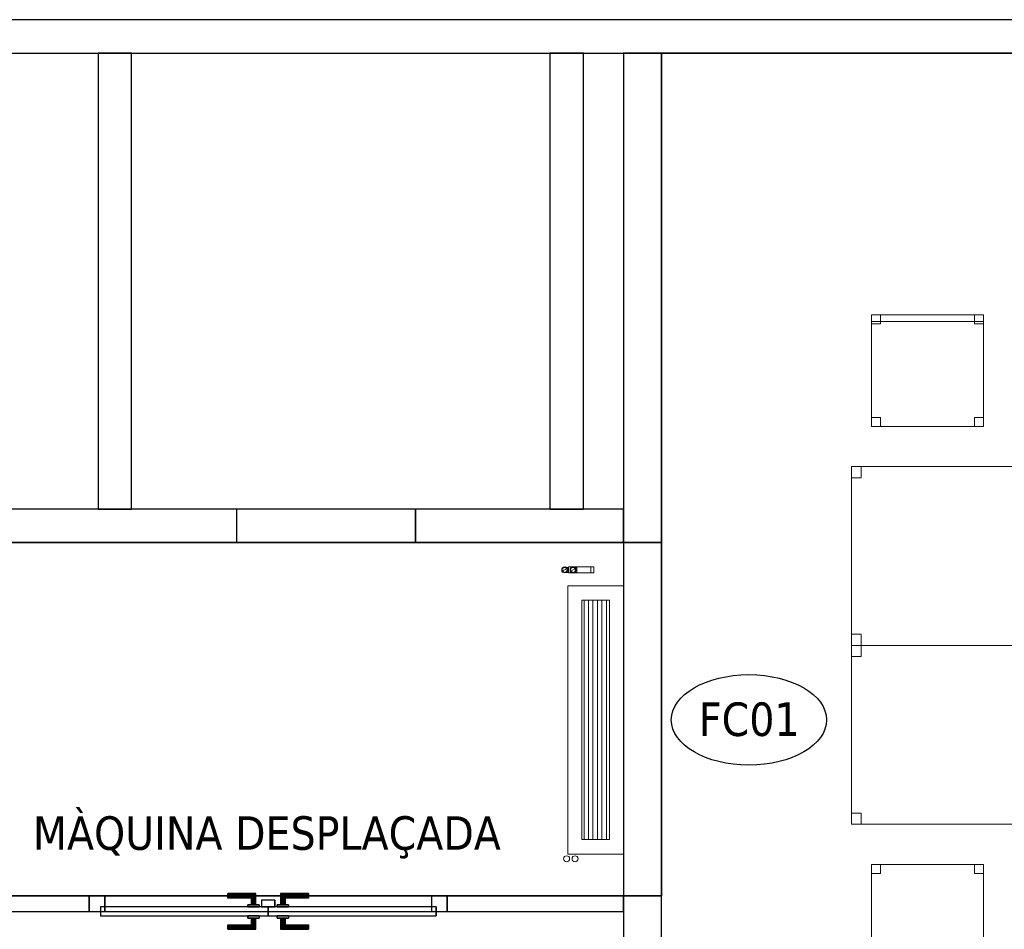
# Model space of a CAD drawing. Header units: metres. Extents: x 391.1 to 427.5, y 12.7 to 28.4.
# Tile 137 of 140: x 418.6 to 423, y 24.2 to 28.2. Entities that reach past the tile are written whole.
import ezdxf

# ---------------------------------------------------------------- set-up
doc = ezdxf.new("R2010")
doc.units = ezdxf.units.M
doc.layers.add('01_CARPINTERIA', color=5, linetype='Continuous', lineweight=25, true_color=0x0000ff)
doc.layers.add('01_SUELOS', color=7, linetype='Continuous', lineweight=25, true_color=0x007f00)
for name, color, linetype, lineweight in [('02_MOBILIARIO', 7, 'Continuous', 18), ('A-DETL-____-MBND', 7, 'Continuous', 18), ('A-GENM-____-OTLN', 7, 'Continuous', 18), ('A-WALL-____-MCUT', 7, 'Continuous', 25), ('A-WALL-____-OTLN', 7, 'Continuous', 25), ('G-____-____-TEXT', 7, 'Continuous', 30), ('M-EQPM-___-IDEN', 7, 'Continuous', 30)]:
    doc.layers.add(name, color=color, linetype=linetype, lineweight=lineweight)
doc.styles.add('Tahoma_4', font='tahoma.ttf', dxfattribs={"height": 0.15})

# ---------------------------------------------------------------- blocks, each defined once
blk = doc.blocks.new('Family - Envans P1-154604-04_CLI_AIGUA_P1')
at = {"layer": 'A-WALL-____-MCUT', "color": 253, "true_color": 0xaaaaaa}
for p, q in [((4.3375, 0.17), (0, 0.17)), ((4.3375, 0), (4.3375, 0.17)), ((0, 0), (4.3375, 0))]:
    blk.add_line(p, q, dxfattribs=at)
at = {"layer": 'A-WALL-____-OTLN', "color": 253, "true_color": 0xaaaaaa}
for p, q in [((4.3375, 0.17), (0, 0.17)), ((4.3375, 0), (4.3375, 0.17)), ((0, 0), (4.3375, 0))]:
    blk.add_line(p, q, dxfattribs=at)
at = {"layer": 'A-WALL-____-OTLN', "color": 253, "lineweight": 18, "true_color": 0xaaaaaa}
blk.add_line((0, 0), (4.3375, 0), dxfattribs=at)
blk = doc.blocks.new('Family - Envans P1-154657-04_CLI_AIGUA_P1')
at = {"layer": 'A-WALL-____-MCUT', "color": 253, "true_color": 0xaaaaaa}
for p, q in [((0.13, 0.15), (0, 0.15)), ((0, 0.15), (0, 0)), ((0.13, 0), (0.13, 0.15)), ((1.76, 0.15), (0.98, 0.15)), ((0.98, 0.15), (0.98, 0)), ((1.76, 0), (1.76, 0.15)), ((2.56, 0.15), (2.56, 0)), ((3.66, 0.15), (2.56, 0.15)), ((3.66, 0), (3.66, 0.15)), ((4.46, 0.15), (4.46, 0)), ((5.39, 0.15), (4.46, 0.15)), ((5.39, 0), (5.39, 0.15)), ((0, 0), (0.13, 0)), ((0.98, 0), (1.76, 0)), ((2.56, 0), (3.66, 0)), ((4.46, 0), (5.39, 0))]:
    blk.add_line(p, q, dxfattribs=at)
at = {"layer": 'A-WALL-____-OTLN', "color": 253, "true_color": 0xaaaaaa}
for p, q in [((5.39, 0.15), (0, 0.15)), ((0, 0.15), (0, 0)), ((0.13, 0), (0.13, 0.15)), ((0.98, 0.15), (0.13, 0.15)), ((0.98, 0), (0.98, 0.15)), ((1.76, 0), (1.76, 0.15)), ((2.56, 0.15), (1.76, 0.15)), ((2.56, 0), (2.56, 0.15)), ((3.66, 0), (3.66, 0.15)), ((4.46, 0.15), (3.66, 0.15)), ((4.46, 0), (4.46, 0.15)), ((5.39, 0), (5.39, 0.15)), ((0, 0), (5.39, 0)), ((0.13, 0), (0.98, 0)), ((1.76, 0), (2.56, 0)), ((3.66, 0), (4.46, 0))]:
    blk.add_line(p, q, dxfattribs=at)
at = {"layer": 'A-WALL-____-OTLN', "color": 253, "lineweight": 18, "true_color": 0xaaaaaa}
blk.add_line((0, 0), (5.39, 0), dxfattribs=at)
blk = doc.blocks.new('Family - Vano de puerta P1-154663-04_CLI_AIGUA_P1')
at = {"layer": 'A-GENM-____-OTLN', "color": 253, "true_color": 0xaaaaaa}
for p, q in [((419.607, 26.0395), (419.607, 25.8895)), ((420.407, 26.0395), (419.607, 26.0395)), ((419.607, 26.0395), (419.607, 25.8895)), ((419.607, 26.0395), (420.407, 26.0395)), ((420.407, 25.8895), (420.407, 26.0395)), ((420.407, 26.0395), (420.407, 25.8895)), ((419.607, 25.8895), (420.407, 25.8895)), ((420.407, 25.8895), (419.607, 25.8895))]:
    blk.add_line(p, q, dxfattribs=at)
blk = doc.blocks.new('Family - Mampara P1-154701-04_CLI_AIGUA_P1')
at = {"layer": 'A-WALL-____-MCUT', "color": 253, "true_color": 0xaaaaaa}
for p, q in [((0.7887, 0.07), (0, 0.07)), ((0, 0.07), (0, 0)), ((0.7887, 0), (0.7887, 0.07)), ((2.39, 0.07), (2.39, 0)), ((3.89, 0.07), (2.39, 0.07)), ((3.89, 0), (3.89, 0.07)), ((0, 0), (0.7887, 0)), ((2.39, 0), (3.89, 0))]:
    blk.add_line(p, q, dxfattribs=at)
at = {"layer": 'A-WALL-____-OTLN', "color": 253, "true_color": 0xaaaaaa}
for p, q in [((3.89, 0.07), (0, 0.07)), ((0, 0.07), (0, 0)), ((2.39, 0.07), (0.7887, 0.07)), ((0.7887, 0.07), (0.7887, 0)), ((2.39, 0.07), (2.39, 0)), ((3.89, 0), (3.89, 0.07)), ((0, 0), (3.89, 0)), ((0.7887, 0), (2.39, 0))]:
    blk.add_line(p, q, dxfattribs=at)
at = {"layer": 'A-WALL-____-OTLN', "color": 253, "lineweight": 18, "true_color": 0xaaaaaa}
blk.add_line((0, 0), (3.89, 0), dxfattribs=at)
blk = doc.blocks.new('Family - Vano de puerta P1-154703-04_CLI_AIGUA_P1')
at = {"layer": 'A-GENM-____-OTLN', "color": 253, "true_color": 0xaaaaaa}
for p, q in [((418.947, 24.3095), (418.947, 24.2395)), ((420.5483, 24.3095), (418.947, 24.3095)), ((418.947, 24.3095), (418.947, 24.2395)), ((418.947, 24.3095), (420.5483, 24.3095)), ((420.5483, 24.2395), (420.5483, 24.3095)), ((420.5483, 24.3095), (420.5483, 24.2395)), ((418.947, 24.2395), (420.5483, 24.2395)), ((420.5483, 24.2395), (418.947, 24.2395))]:
    blk.add_line(p, q, dxfattribs=at)
blk = doc.blocks.new('Family - Cadira d_Oficina_P1-154772-04_CLI_AIGUA_P1')
at = {"layer": 'A-DETL-____-MBND', "color": 253, "true_color": 0xaaaaaa}
for p, q in [((0, 0.5), (0.5, 0.5)), ((0, 0), (0, 0.5)), ((0.5, 0.5), (0, 0.5)), ((0, 0.5), (0, 0)), ((0, 0.46), (0, 0.5)), ((0, 0.5), (0.04, 0.5)), ((0.04, 0.5), (0, 0.5)), ((0, 0.5), (0, 0.46)), ((0.04, 0.5), (0.04, 0.46)), ((0.04, 0.46), (0.04, 0.5)), ((0.46, 0.46), (0.46, 0.5)), ((0.46, 0.5), (0.5, 0.5)), ((0.5, 0.5), (0.46, 0.5)), ((0.46, 0.5), (0.46, 0.46)), ((0.5, 0.5), (0.5, 0.46)), ((0.5, 0.46), (0.5, 0.5)), ((0.5, 0.5), (0.5, 0)), ((0.5, 0), (0.5, 0.5)), ((0.04, 0.46), (0, 0.46)), ((0, 0.46), (0.04, 0.46)), ((0.5, 0.46), (0.46, 0.46)), ((0.46, 0.46), (0.5, 0.46)), ((0, 0), (0, 0.04)), ((0, 0.04), (0.04, 0.04)), ((0.04, 0.04), (0, 0.04)), ((0, 0.04), (0, 0)), ((0, 0), (0, 0.03)), ((0, 0.03), (0.5, 0.03)), ((0.5, 0.03), (0, 0.03)), ((0, 0.03), (0, 0)), ((0.5, 0), (0, 0)), ((0, 0), (0.5, 0)), ((0.5, 0), (0, 0)), ((0, 0), (0.5, 0)), ((0.04, 0), (0, 0)), ((0, 0), (0.04, 0)), ((0.04, 0.04), (0.04, 0)), ((0.04, 0), (0.04, 0.04)), ((0.46, 0), (0.46, 0.04)), ((0.46, 0.04), (0.5, 0.04)), ((0.5, 0.04), (0.46, 0.04)), ((0.46, 0.04), (0.46, 0)), ((0.5, 0), (0.46, 0)), ((0.5, 0.04), (0.5, 0)), ((0.5, 0), (0.5, 0.04)), ((0.5, 0.03), (0.5, 0)), ((0.5, 0), (0.5, 0.03)), ((0.46, 0), (0.5, 0))]:
    blk.add_line(p, q, dxfattribs=at)
blk = doc.blocks.new('Family - LONDR55-XX_ZZ-ARQ-CAA-M3D-Londres55-154825-04_CLI_AIGUA_P1')
at = {"layer": '01_CARPINTERIA', "color": 161, "true_color": 0xaaaaff}
for p, q in [((0.6201, 0.1487), (0.6201, 0.15)), ((0.6201, 0.15), (0.6201, 0.1487)), ((0.7451, 0.15), (0.6201, 0.15)), ((0.6201, 0.145), (0.6201, 0.1487)), ((0.6201, 0.1487), (0.6201, 0.145)), ((0.7438, 0.1487), (0.6201, 0.1487)), ((0.7438, 0.1487), (0.6201, 0.1487)), ((0.6201, 0.14), (0.6201, 0.145)), ((0.6201, 0.145), (0.6201, 0.14)), ((0.7401, 0.145), (0.6201, 0.145)), ((0.7401, 0.145), (0.6201, 0.145)), ((0.6201, 0.135), (0.6201, 0.14)), ((0.6201, 0.14), (0.6201, 0.135)), ((0.6201, 0.14), (0.7351, 0.14)), ((0.7351, 0.14), (0.6201, 0.14)), ((0.6201, 0.135), (0.6201, 0.1313)), ((0.6201, 0.1313), (0.6201, 0.135)), ((0.7301, 0.135), (0.6201, 0.135)), ((0.7301, 0.135), (0.6201, 0.135)), ((0.7265, 0.1313), (0.7301, 0.135)), ((0.7301, 0.135), (0.7265, 0.1313)), ((0.7301, 0.135), (0.7351, 0.14)), ((0.7351, 0.14), (0.7301, 0.135)), ((0.7301, 0.1), (0.7301, 0.135)), ((0.7301, 0.1), (0.7301, 0.135)), ((0.7401, 0.145), (0.7351, 0.14)), ((0.7351, 0.14), (0.7401, 0.145)), ((0.7351, 0.14), (0.7351, 0.1)), ((0.7351, 0.1), (0.7351, 0.14)), ((0.7438, 0.1487), (0.7401, 0.145)), ((0.7401, 0.145), (0.7438, 0.1487)), ((0.7401, 0.1), (0.7401, 0.145)), ((0.7401, 0.1), (0.7401, 0.145)), ((0.7451, 0.15), (0.7438, 0.1487)), ((0.7438, 0.1487), (0.7451, 0.15)), ((0.7438, 0.1), (0.7438, 0.1487)), ((0.7438, 0.1), (0.7438, 0.1487)), ((0.7451, 0.1), (0.7451, 0.15)), ((0.8575, 0.1487), (0.8561, 0.15)), ((0.8561, 0.15), (0.8561, 0.1)), ((0.8561, 0.15), (0.8575, 0.1487)), ((0.9811, 0.15), (0.8561, 0.15)), ((0.8611, 0.145), (0.8575, 0.1487)), ((0.8575, 0.1487), (0.8575, 0.1)), ((0.8575, 0.1487), (0.8575, 0.1)), ((0.8575, 0.1487), (0.8611, 0.145)), ((0.9811, 0.1487), (0.8575, 0.1487)), ((0.9811, 0.1487), (0.8575, 0.1487)), ((0.8661, 0.14), (0.8611, 0.145)), ((0.8611, 0.145), (0.8611, 0.1)), ((0.8611, 0.145), (0.8611, 0.1)), ((0.8611, 0.145), (0.8661, 0.14)), ((0.9811, 0.145), (0.8611, 0.145)), ((0.9811, 0.145), (0.8611, 0.145)), ((0.8661, 0.1), (0.8661, 0.14)), ((0.8661, 0.14), (0.8661, 0.1)), ((0.8661, 0.14), (0.8711, 0.135)), ((0.8711, 0.135), (0.8661, 0.14)), ((0.8661, 0.14), (0.9811, 0.14)), ((0.9811, 0.14), (0.8661, 0.14)), ((0.8711, 0.135), (0.8711, 0.1)), ((0.8711, 0.135), (0.8748, 0.1313)), ((0.8748, 0.1313), (0.8711, 0.135)), ((0.8711, 0.135), (0.8711, 0.1)), ((0.9811, 0.135), (0.8711, 0.135)), ((0.9811, 0.135), (0.8711, 0.135)), ((0.9811, 0.1487), (0.9811, 0.15)), ((0.9811, 0.15), (0.9811, 0.1487)), ((0.9811, 0.145), (0.9811, 0.1487)), ((0.9811, 0.1487), (0.9811, 0.145)), ((0.9811, 0.145), (0.9811, 0.14)), ((0.9811, 0.14), (0.9811, 0.145)), ((0.9811, 0.14), (0.9811, 0.135)), ((0.9811, 0.135), (0.9811, 0.14)), ((0.9811, 0.135), (0.9811, 0.1313)), ((0.9811, 0.1313), (0.9811, 0.135)), ((0.8001, 0.09), (0.05, 0.09)), ((0.05, 0.09), (0.05, 0.05)), ((0.8001, 0.09), (0.05, 0.09)), ((0.05, 0.05), (0.05, 0.09)), ((0.6201, 0.1313), (0.6201, 0.13)), ((0.6201, 0.13), (0.6201, 0.1313)), ((0.7265, 0.1313), (0.6201, 0.1313)), ((0.7265, 0.1313), (0.6201, 0.1313)), ((0.7251, 0.13), (0.6201, 0.13)), ((0.7601, 0.1), (0.7101, 0.1)), ((0.7101, 0.1), (0.7601, 0.1)), ((0.7101, 0.09), (0.7101, 0.1)), ((0.7101, 0.09), (0.7101, 0.1)), ((0.7601, 0.09), (0.7101, 0.09)), ((0.7101, 0.09), (0.7601, 0.09)), ((0.7251, 0.13), (0.7265, 0.1313)), ((0.7265, 0.1313), (0.7251, 0.13)), ((0.7251, 0.1), (0.7251, 0.13)), ((0.7265, 0.1), (0.7251, 0.1)), ((0.7251, 0.1), (0.7265, 0.1)), ((0.7265, 0.1), (0.7265, 0.1313)), ((0.7265, 0.1), (0.7265, 0.1313)), ((0.7301, 0.1), (0.7265, 0.1)), ((0.7265, 0.1), (0.7301, 0.1)), ((0.7351, 0.1), (0.7301, 0.1)), ((0.7301, 0.1), (0.7351, 0.1)), ((0.7401, 0.1), (0.7351, 0.1)), ((0.7351, 0.1), (0.7401, 0.1)), ((0.7401, 0.1), (0.7438, 0.1)), ((0.7438, 0.1), (0.7401, 0.1)), ((0.7438, 0.1), (0.7451, 0.1)), ((0.7451, 0.1), (0.7438, 0.1)), ((0.7601, 0.09), (0.7601, 0.1)), ((0.7601, 0.1), (0.7601, 0.09)), ((0.8001, 0.05), (0.8001, 0.09)), ((0.8001, 0.05), (0.8001, 0.09)), ((1.5513, 0.09), (0.8011, 0.09)), ((0.8011, 0.09), (0.8011, 0.05)), ((1.5513, 0.09), (0.8011, 0.09)), ((0.8011, 0.05), (0.8011, 0.09)), ((0.8911, 0.1), (0.8411, 0.1)), ((0.8411, 0.1), (0.8911, 0.1)), ((0.8411, 0.09), (0.8411, 0.1)), ((0.8411, 0.09), (0.8411, 0.1)), ((0.8911, 0.09), (0.8411, 0.09)), ((0.8411, 0.09), (0.8911, 0.09)), ((0.8575, 0.1), (0.8561, 0.1)), ((0.8561, 0.1), (0.8575, 0.1)), ((0.8611, 0.1), (0.8575, 0.1)), ((0.8575, 0.1), (0.8611, 0.1)), ((0.8661, 0.1), (0.8611, 0.1)), ((0.8611, 0.1), (0.8661, 0.1)), ((0.8711, 0.1), (0.8661, 0.1)), ((0.8661, 0.1), (0.8711, 0.1)), ((0.8711, 0.1), (0.8748, 0.1)), ((0.8748, 0.1), (0.8711, 0.1)), ((0.8748, 0.1313), (0.8748, 0.1)), ((0.8748, 0.1313), (0.8761, 0.13)), ((0.8761, 0.13), (0.8748, 0.1313)), ((0.8748, 0.1313), (0.8748, 0.1)), ((0.9811, 0.1313), (0.8748, 0.1313)), ((0.9811, 0.1313), (0.8748, 0.1313)), ((0.8748, 0.1), (0.8761, 0.1)), ((0.8761, 0.1), (0.8748, 0.1)), ((0.8761, 0.13), (0.8761, 0.1)), ((0.9811, 0.13), (0.8761, 0.13)), ((0.8911, 0.09), (0.8911, 0.1)), ((0.8911, 0.1), (0.8911, 0.09)), ((0.9811, 0.1313), (0.9811, 0.13)), ((0.9811, 0.13), (0.9811, 0.1313)), ((1.5513, 0.05), (1.5513, 0.09)), ((1.5513, 0.05), (1.5513, 0.09)), ((0.07, 0.07), (0, 0.07)), ((0, 0.07), (0, 0)), ((0.07, 0.07), (0, 0.07)), ((0, 0), (0, 0.07)), ((0.05, 0.05), (0.8001, 0.05)), ((0.05, 0.05), (0.8001, 0.05)), ((0.07, 0), (0.07, 0.07)), ((0.07, 0), (0.07, 0.07)), ((0.7101, 0.05), (0.7601, 0.05)), ((0.7601, 0.05), (0.7101, 0.05)), ((0.7101, 0.04), (0.7101, 0.05)), ((0.7101, 0.04), (0.7101, 0.05)), ((0.7601, 0.04), (0.7601, 0.05)), ((0.7601, 0.05), (0.7601, 0.04)), ((0.8311, 0.05), (0.7711, 0.05)), ((0.7711, 0.05), (0.7711, 0.02)), ((0.8311, 0.05), (0.7711, 0.05)), ((0.7711, 0.02), (0.7711, 0.05)), ((0.8011, 0.05), (1.5513, 0.05)), ((0.8011, 0.05), (1.5513, 0.05)), ((0.8311, 0.02), (0.8311, 0.05)), ((0.8311, 0.02), (0.8311, 0.05)), ((0.8411, 0.05), (0.8911, 0.05)), ((0.8911, 0.05), (0.8411, 0.05)), ((0.8411, 0.04), (0.8411, 0.05)), ((0.8411, 0.04), (0.8411, 0.05)), ((0.8911, 0.04), (0.8911, 0.05)), ((0.8911, 0.05), (0.8911, 0.04)), ((1.6013, 0.07), (1.5313, 0.07)), ((1.5313, 0.07), (1.5313, 0)), ((1.6013, 0.07), (1.5313, 0.07)), ((1.5313, 0), (1.5313, 0.07)), ((1.6013, 0), (1.6013, 0.07)), ((1.6013, 0), (1.6013, 0.07)), ((0, 0), (0.07, 0)), ((0, 0), (0.07, 0)), ((0.6201, 0.0087), (0.6201, 0.01)), ((0.6201, 0.01), (0.6201, 0.0087)), ((0.6201, 0.01), (0.7251, 0.01)), ((0.6201, 0.005), (0.6201, 0.0087)), ((0.6201, 0.0087), (0.6201, 0.005)), ((0.6201, 0.0087), (0.7265, 0.0087)), ((0.6201, 0.0087), (0.7265, 0.0087)), ((0.6201, 0), (0.6201, 0.005)), ((0.6201, 0.005), (0.6201, 0)), ((0.6201, 0.005), (0.7301, 0.005)), ((0.6201, 0.005), (0.7301, 0.005)), ((0.6201, -0.005), (0.6201, 0)), ((0.7351, 0), (0.6201, 0)), ((0.6201, 0), (0.7351, 0)), ((0.7101, 0.04), (0.7601, 0.04)), ((0.7601, 0.04), (0.7101, 0.04)), ((0.7265, 0.04), (0.7251, 0.04)), ((0.7251, 0.04), (0.7265, 0.04)), ((0.7251, 0.01), (0.7251, 0.04)), ((0.7265, 0.0087), (0.7251, 0.01)), ((0.7251, 0.01), (0.7265, 0.0087)), ((0.7301, 0.04), (0.7265, 0.04)), ((0.7265, 0.04), (0.7301, 0.04)), ((0.7265, 0.0087), (0.7265, 0.04)), ((0.7265, 0.0087), (0.7265, 0.04)), ((0.7301, 0.005), (0.7265, 0.0087)), ((0.7265, 0.0087), (0.7301, 0.005)), ((0.7301, 0.04), (0.7351, 0.04)), ((0.7351, 0.04), (0.7301, 0.04)), ((0.7301, 0.005), (0.7301, 0.04)), ((0.7301, 0.005), (0.7301, 0.04)), ((0.7351, 0), (0.7301, 0.005)), ((0.7301, 0.005), (0.7351, 0)), ((0.7351, 0.04), (0.7401, 0.04)), ((0.7401, 0.04), (0.7351, 0.04)), ((0.7351, 0.04), (0.7351, 0)), ((0.7351, 0), (0.7351, 0.04)), ((0.7401, -0.005), (0.7351, 0)), ((0.7401, 0.04), (0.7438, 0.04)), ((0.7438, 0.04), (0.7401, 0.04)), ((0.7401, -0.005), (0.7401, 0.04)), ((0.7401, -0.005), (0.7401, 0.04)), ((0.7438, 0.04), (0.7451, 0.04)), ((0.7451, 0.04), (0.7438, 0.04)), ((0.7438, -0.0087), (0.7438, 0.04)), ((0.7438, -0.0087), (0.7438, 0.04)), ((0.7451, -0.01), (0.7451, 0.04)), ((0.7711, 0.02), (0.8311, 0.02)), ((0.7711, 0.02), (0.8311, 0.02)), ((0.8411, 0.04), (0.8911, 0.04)), ((0.8911, 0.04), (0.8411, 0.04)), ((0.8575, 0.04), (0.8561, 0.04)), ((0.8561, 0.04), (0.8575, 0.04)), ((0.8561, 0.04), (0.8561, -0.01)), ((0.8611, 0.04), (0.8575, 0.04)), ((0.8575, 0.04), (0.8611, 0.04)), ((0.8575, 0.04), (0.8575, -0.0087)), ((0.8575, 0.04), (0.8575, -0.0087)), ((0.8611, 0.04), (0.8661, 0.04)), ((0.8661, 0.04), (0.8611, 0.04)), ((0.8611, 0.04), (0.8611, -0.005)), ((0.8611, 0.04), (0.8611, -0.005)), ((0.8661, 0.04), (0.8711, 0.04)), ((0.8711, 0.04), (0.8661, 0.04)), ((0.8661, 0), (0.8661, 0.04)), ((0.8661, 0.04), (0.8661, 0)), ((0.8711, 0.005), (0.8661, 0)), ((0.8661, 0), (0.8711, 0.005)), ((0.9811, 0), (0.8661, 0)), ((0.8661, 0), (0.9811, 0)), ((0.8711, 0.04), (0.8748, 0.04)), ((0.8748, 0.04), (0.8711, 0.04)), ((0.8711, 0.04), (0.8711, 0.005)), ((0.8711, 0.04), (0.8711, 0.005)), ((0.8748, 0.0087), (0.8711, 0.005)), ((0.8711, 0.005), (0.8748, 0.0087)), ((0.8711, 0.005), (0.9811, 0.005)), ((0.8711, 0.005), (0.9811, 0.005)), ((0.8748, 0.04), (0.8761, 0.04)), ((0.8761, 0.04), (0.8748, 0.04)), ((0.8748, 0.04), (0.8748, 0.0087)), ((0.8748, 0.04), (0.8748, 0.0087)), ((0.8761, 0.01), (0.8748, 0.0087)), ((0.8748, 0.0087), (0.8761, 0.01)), ((0.8748, 0.0087), (0.9811, 0.0087)), ((0.8748, 0.0087), (0.9811, 0.0087)), ((0.8761, 0.04), (0.8761, 0.01)), ((0.8761, 0.01), (0.9811, 0.01)), ((0.9811, 0.0087), (0.9811, 0.01)), ((0.9811, 0.01), (0.9811, 0.0087)), ((0.9811, 0.005), (0.9811, 0.0087)), ((0.9811, 0.0087), (0.9811, 0.005)), ((0.9811, 0.005), (0.9811, 0)), ((0.9811, 0), (0.9811, 0.005)), ((0.9811, 0), (0.9811, -0.005)), ((0.9811, -0.005), (0.9811, 0)), ((1.5313, 0), (1.6013, 0)), ((1.5313, 0), (1.6013, 0)), ((0.6201, 0), (0.6201, -0.005)), ((0.6201, -0.005), (0.6201, -0.0087)), ((0.6201, -0.0087), (0.6201, -0.005)), ((0.6201, -0.005), (0.7401, -0.005)), ((0.6201, -0.005), (0.7401, -0.005)), ((0.6201, -0.0087), (0.6201, -0.01)), ((0.6201, -0.01), (0.6201, -0.0087)), ((0.6201, -0.0087), (0.7438, -0.0087)), ((0.6201, -0.0087), (0.7438, -0.0087)), ((0.6201, -0.01), (0.7451, -0.01)), ((0.7351, 0), (0.7401, -0.005)), ((0.7401, -0.005), (0.7438, -0.0087)), ((0.7438, -0.0087), (0.7401, -0.005)), ((0.7438, -0.0087), (0.7451, -0.01)), ((0.7451, -0.01), (0.7438, -0.0087)), ((0.8561, -0.01), (0.8575, -0.0087)), ((0.8575, -0.0087), (0.8561, -0.01)), ((0.8561, -0.01), (0.9811, -0.01)), ((0.8575, -0.0087), (0.8611, -0.005)), ((0.8611, -0.005), (0.8575, -0.0087)), ((0.8575, -0.0087), (0.9811, -0.0087)), ((0.8575, -0.0087), (0.9811, -0.0087)), ((0.8611, -0.005), (0.8661, 0)), ((0.8661, 0), (0.8611, -0.005)), ((0.8611, -0.005), (0.9811, -0.005)), ((0.8611, -0.005), (0.9811, -0.005)), ((0.9811, -0.005), (0.9811, -0.0087)), ((0.9811, -0.0087), (0.9811, -0.005)), ((0.9811, -0.0087), (0.9811, -0.01)), ((0.9811, -0.01), (0.9811, -0.0087))]:
    blk.add_line(p, q, dxfattribs=at)
blk = doc.blocks.new('Family - Porta P1-154826-04_CLI_AIGUA_P1')
blk.add_blockref('Family - LONDR55-XX_ZZ-ARQ-CAA-M3D-Londres55-154825-04_CLI_AIGUA_P1', (0, 0))
blk = doc.blocks.new('Family - LONDR55-XX_ZZ-ARQ-CAA-M3D-Londres55-154893-04_CLI_AIGUA_P1')
at = {"layer": '01_SUELOS', "color": 9, "true_color": 0xaad4aa}
for p, q in [((17.0704, 1.715), (11.5104, 1.715)), ((11.5104, 1.715), (17.0704, 1.715)), ((17.0704, 0.135), (17.0704, 1.715)), ((17.0704, 1.715), (17.0704, 0.135)), ((6.4039, 0.135), (17.0704, 0.135)), ((17.0704, 0.135), (6.4039, 0.135))]:
    blk.add_line(p, q, dxfattribs=at)
blk = doc.blocks.new('Family - Envans P1-154895-04_CLI_AIGUA_P1')
at = {"layer": 'A-WALL-____-MCUT', "color": 253, "true_color": 0xaaaaaa}
for p, q in [((25.5857, 0.15), (0.0311, 0.15)), ((0, 0), (25.556, 0))]:
    blk.add_line(p, q, dxfattribs=at)
at = {"layer": 'A-WALL-____-OTLN', "color": 253, "true_color": 0xaaaaaa}
for p, q in [((25.5857, 0.15), (0.0311, 0.15)), ((0, 0), (25.556, 0))]:
    blk.add_line(p, q, dxfattribs=at)
at = {"layer": 'A-WALL-____-OTLN', "color": 253, "lineweight": 18, "true_color": 0xaaaaaa}
blk.add_line((0, 0), (25.556, 0), dxfattribs=at)
blk = doc.blocks.new('Family - Envans P1-154948-04_CLI_AIGUA_P1')
at = {"layer": 'A-WALL-____-MCUT', "color": 253, "true_color": 0xaaaaaa}
for p, q in [((2.0388, 0.15), (0, 0.15)), ((0, 0.15), (0, 0)), ((2.0388, 0), (2.0388, 0.15)), ((0, 0), (2.0388, 0))]:
    blk.add_line(p, q, dxfattribs=at)
at = {"layer": 'A-WALL-____-OTLN', "color": 253, "true_color": 0xaaaaaa}
for p, q in [((2.0388, 0.15), (0, 0.15)), ((0, 0.15), (0, 0)), ((2.0388, 0), (2.0388, 0.15)), ((0, 0), (2.0388, 0))]:
    blk.add_line(p, q, dxfattribs=at)
at = {"layer": 'A-WALL-____-OTLN', "color": 253, "lineweight": 18, "true_color": 0xaaaaaa}
blk.add_line((0, 0), (2.0388, 0), dxfattribs=at)
blk = doc.blocks.new('Family - Cadira d_Oficina_P1-154966-04_CLI_AIGUA_P1')
at = {"layer": 'A-DETL-____-MBND', "color": 253, "true_color": 0xaaaaaa}
for p, q in [((0, 0.47), (0, 0.5)), ((0, 0.5), (0.5, 0.5)), ((0.5, 0.5), (0, 0.5)), ((0, 0.5), (0, 0.47)), ((0, 0.46), (0, 0.5)), ((0, 0.5), (0.04, 0.5)), ((0.04, 0.5), (0, 0.5)), ((0, 0.5), (0, 0.46)), ((0, 0), (0, 0.5)), ((0, 0.5), (0.5, 0.5)), ((0.5, 0.5), (0, 0.5)), ((0, 0.5), (0, 0)), ((0.04, 0.5), (0.04, 0.46)), ((0.04, 0.46), (0.04, 0.5)), ((0.46, 0.46), (0.46, 0.5)), ((0.46, 0.5), (0.5, 0.5)), ((0.5, 0.5), (0.46, 0.5)), ((0.46, 0.5), (0.46, 0.46)), ((0.5, 0.5), (0.5, 0.47)), ((0.5, 0.47), (0.5, 0.5)), ((0.5, 0.5), (0.5, 0.46)), ((0.5, 0.46), (0.5, 0.5)), ((0.5, 0.5), (0.5, 0)), ((0.5, 0), (0.5, 0.5)), ((0.5, 0.47), (0, 0.47)), ((0, 0.47), (0.5, 0.47)), ((0.04, 0.46), (0, 0.46)), ((0, 0.46), (0.04, 0.46)), ((0.5, 0.46), (0.46, 0.46)), ((0.46, 0.46), (0.5, 0.46)), ((0, 0), (0, 0.04)), ((0, 0.04), (0.04, 0.04)), ((0.04, 0.04), (0, 0.04)), ((0, 0.04), (0, 0)), ((0.04, 0), (0, 0)), ((0, 0), (0.04, 0)), ((0.5, 0), (0, 0)), ((0, 0), (0.5, 0)), ((0.04, 0.04), (0.04, 0)), ((0.04, 0), (0.04, 0.04)), ((0.46, 0), (0.46, 0.04)), ((0.46, 0.04), (0.5, 0.04)), ((0.5, 0.04), (0.46, 0.04)), ((0.46, 0.04), (0.46, 0)), ((0.5, 0), (0.46, 0)), ((0.46, 0), (0.5, 0)), ((0.5, 0.04), (0.5, 0)), ((0.5, 0), (0.5, 0.04))]:
    blk.add_line(p, q, dxfattribs=at)
blk = doc.blocks.new('Family - LONDR55-XX_ZZ-ARQ-CAA-M3D-Londres55-155045-04_CLI_AIGUA_P1')
at = {"layer": '01_SUELOS', "color": 9, "true_color": 0xaad4aa}
for p, q in [((28.5181, 14.9576), (23.2098, 14.9576)), ((23.2098, 14.9576), (28.5181, 14.9576)), ((23.2098, 14.9576), (23.2098, 12.7688)), ((23.2098, 12.7688), (23.2098, 14.9576)), ((23.2098, 12.7688), (23.2098, 11.1888)), ((23.2098, 11.1888), (23.2098, 12.7688)), ((23.2098, 11.1888), (19.1498, 11.1888)), ((19.1498, 11.1888), (23.2098, 11.1888))]:
    blk.add_line(p, q, dxfattribs=at)
blk = doc.blocks.new('Family - Envans P1-155099-04_CLI_AIGUA_P1')
at = {"layer": 'A-WALL-____-MCUT', "color": 253, "true_color": 0xaaaaaa}
for p, q in [((2.0388, 0.15), (0, 0.15)), ((0, 0.15), (0, 0)), ((2.0388, 0), (2.0388, 0.15)), ((0, 0), (2.0388, 0))]:
    blk.add_line(p, q, dxfattribs=at)
at = {"layer": 'A-WALL-____-OTLN', "color": 253, "true_color": 0xaaaaaa}
for p, q in [((2.0388, 0.15), (0, 0.15)), ((0, 0.15), (0, 0)), ((2.0388, 0), (2.0388, 0.15)), ((0, 0), (2.0388, 0))]:
    blk.add_line(p, q, dxfattribs=at)
at = {"layer": 'A-WALL-____-OTLN', "color": 253, "lineweight": 18, "true_color": 0xaaaaaa}
blk.add_line((0, 0), (2.0388, 0), dxfattribs=at)
blk = doc.blocks.new('Family - Taula 140X80_P1-155150-04_CLI_AIGUA_P1')
at = {"layer": 'A-DETL-____-MBND', "color": 253, "true_color": 0xaaaaaa}
for p, q in [((0, 0.8001), (1.3973, 0.8001)), ((0, 0), (0, 0.8001)), ((1.3973, 0.8001), (0, 0.8001)), ((0, 0.8001), (0, 0)), ((0, 0.8001), (0.0437, 0.8001)), ((0, 0.7501), (0, 0.8001)), ((0.0437, 0.8001), (0, 0.8001)), ((0, 0.8001), (0, 0.7501)), ((0.0437, 0.8001), (0.0437, 0.7501)), ((0.0437, 0.7501), (0.0437, 0.8001)), ((1.3536, 0.8001), (1.3973, 0.8001)), ((1.3536, 0.7501), (1.3536, 0.8001)), ((1.3973, 0.8001), (1.3536, 0.8001)), ((1.3536, 0.8001), (1.3536, 0.7501)), ((1.3973, 0.8001), (1.3973, 0)), ((1.3973, 0), (1.3973, 0.8001)), ((1.3973, 0.8001), (1.3973, 0.7501)), ((1.3973, 0.7501), (1.3973, 0.8001)), ((0.0437, 0.7501), (0, 0.7501)), ((0, 0.7501), (0.0437, 0.7501)), ((1.3973, 0.7501), (1.3536, 0.7501)), ((1.3536, 0.7501), (1.3973, 0.7501)), ((0, 0.05), (0.0437, 0.05)), ((0, 0), (0, 0.05)), ((0.0437, 0.05), (0, 0.05)), ((0, 0.05), (0, 0)), ((0.0437, 0.05), (0.0437, 0)), ((0.0437, 0), (0.0437, 0.05)), ((1.3536, 0.05), (1.3973, 0.05)), ((1.3536, 0), (1.3536, 0.05)), ((1.3973, 0.05), (1.3536, 0.05)), ((1.3536, 0.05), (1.3536, 0)), ((1.3973, 0.05), (1.3973, 0)), ((1.3973, 0), (1.3973, 0.05)), ((0, 0), (1.3973, 0)), ((0.0437, 0), (0, 0)), ((0, 0), (0.0437, 0)), ((1.3973, 0), (1.3536, 0)), ((1.3536, 0), (1.3973, 0)), ((1.3973, 0), (0, 0))]:
    blk.add_line(p, q, dxfattribs=at)
blk = doc.blocks.new('Family - Taula 140X80_P1-155229-04_CLI_AIGUA_P1')
at = {"layer": 'A-DETL-____-MBND', "color": 253, "true_color": 0xaaaaaa}
for p, q in [((0, 0.7501), (0, 0.8001)), ((0, 0.8001), (0.0437, 0.8001)), ((0.0437, 0.8001), (0, 0.8001)), ((0, 0.8001), (0, 0.7501)), ((0, 0), (0, 0.8001)), ((0, 0.8001), (1.3973, 0.8001)), ((1.3973, 0.8001), (0, 0.8001)), ((0, 0.8001), (0, 0)), ((0.0437, 0.8001), (0.0437, 0.7501)), ((0.0437, 0.7501), (0.0437, 0.8001)), ((1.3536, 0.7501), (1.3536, 0.8001)), ((1.3536, 0.8001), (1.3973, 0.8001)), ((1.3973, 0.8001), (1.3536, 0.8001)), ((1.3536, 0.8001), (1.3536, 0.7501)), ((1.3973, 0.8001), (1.3973, 0)), ((1.3973, 0), (1.3973, 0.8001)), ((1.3973, 0.8001), (1.3973, 0.7501)), ((1.3973, 0.7501), (1.3973, 0.8001)), ((0.0437, 0.7501), (0, 0.7501)), ((0, 0.7501), (0.0437, 0.7501)), ((1.3973, 0.7501), (1.3536, 0.7501)), ((1.3536, 0.7501), (1.3973, 0.7501)), ((0, 0), (0, 0.05)), ((0, 0.05), (0.0437, 0.05)), ((0.0437, 0.05), (0, 0.05)), ((0, 0.05), (0, 0)), ((0.0437, 0.05), (0.0437, 0)), ((0.0437, 0), (0.0437, 0.05)), ((1.3536, 0), (1.3536, 0.05)), ((1.3536, 0.05), (1.3973, 0.05)), ((1.3973, 0.05), (1.3536, 0.05)), ((1.3536, 0.05), (1.3536, 0)), ((1.3973, 0.05), (1.3973, 0)), ((1.3973, 0), (1.3973, 0.05)), ((0.0437, 0), (0, 0)), ((0, 0), (0.0437, 0)), ((1.3973, 0), (0, 0)), ((0, 0), (1.3973, 0)), ((1.3973, 0), (1.3536, 0)), ((1.3536, 0), (1.3973, 0))]:
    blk.add_line(p, q, dxfattribs=at)
blk = doc.blocks.new('LONDR55-XX_ZZ-ARQ-CAA-M3D-Londres55_ifc-1-04_CLI_AIGUA_P1')
at = {"layer": '01_CARPINTERIA', "color": 253, "lineweight": 18, "true_color": 0xaaaaaa, "rotation": 180}
blk.add_blockref('Family - Porta P1-154826-04_CLI_AIGUA_P1', (420.5483, 24.3095), dxfattribs=at)
at = {"layer": '01_SUELOS', "color": 253, "lineweight": 18, "true_color": 0xaaaaaa}
for name, p in [('Family - LONDR55-XX_ZZ-ARQ-CAA-M3D-Londres55-155045-04_CLI_AIGUA_P1', (398.2972, 13.1206)), ('Family - LONDR55-XX_ZZ-ARQ-CAA-M3D-Londres55-154893-04_CLI_AIGUA_P1', (404.4366, 24.1745))]:
    blk.add_blockref(name, p, dxfattribs=at)
at = {"layer": '02_MOBILIARIO', "color": 253, "lineweight": 18, "true_color": 0xaaaaaa}
for name, p in [('Family - Cadira d_Oficina_P1-154966-04_CLI_AIGUA_P1', (422.4457, 26.4085)), ('Family - Taula 140X80_P1-155150-04_CLI_AIGUA_P1', (422.3559, 25.4292)), ('Family - Taula 140X80_P1-155229-04_CLI_AIGUA_P1', (422.3559, 24.6291)), ('Family - Cadira d_Oficina_P1-154772-04_CLI_AIGUA_P1', (422.4457, 23.9498))]:
    blk.add_blockref(name, p, dxfattribs=at)
at = {"layer": 'A-GENM-____-OTLN', "color": 253, "lineweight": 18, "true_color": 0xaaaaaa}
for name in ['Family - Vano de puerta P1-154663-04_CLI_AIGUA_P1', 'Family - Vano de puerta P1-154703-04_CLI_AIGUA_P1']:
    blk.add_blockref(name, (0, 0), dxfattribs=at)
at = {"layer": 'A-WALL-____-OTLN', "color": 253, "lineweight": 18, "true_color": 0xaaaaaa}
for name, p, rotation in [('Family - Envans P1-154895-04_CLI_AIGUA_P1', (426.8464, 28.2282), 180), ('Family - Envans P1-155099-04_CLI_AIGUA_P1', (419.137, 26.0395), 90), ('Family - Envans P1-154948-04_CLI_AIGUA_P1', (421.157, 26.0395), 90), ('Family - Envans P1-154604-04_CLI_AIGUA_P1', (421.507, 23.7407), 90), ('Family - Mampara P1-154701-04_CLI_AIGUA_P1', (421.337, 24.3095), 180)]:
    blk.add_blockref(name, p, dxfattribs=dict(at, rotation=rotation))
blk.add_blockref('Family - Envans P1-154657-04_CLI_AIGUA_P1', (415.947, 25.8895), dxfattribs=at)
blk = doc.blocks.new('ZYR_03_04_03 Fancoil terra - FC01_630_-V10-04_CLI_AIGUA_P1')
at = {"layer": 'A-DETL-____-MBND', "true_color": 0xff00ff}
h = blk.add_hatch(dxfattribs=at)
h.set_pattern_fill('FP_1', color=6, style=0, pattern_type=2)
h.set_pattern_definition([(0, (0, 0), (0, 0.02), [])])
h.paths.add_polyline_path([(0.535, 0.0625), (-0.535, 0.0625), (-0.535, -0.0625), (0.535, -0.0625)])
at = {"layer": 'A-DETL-____-MBND', "color": 6, "true_color": 0xff00ff}
for p, q in [((0.6, 0.125), (-0.6, 0.125)), ((-0.6, 0.125), (-0.6, -0.125)), ((-0.6, -0.125), (-0.6, 0.125)), ((-0.6, 0.125), (0.6, 0.125)), ((0.6, 0.125), (-0.6, 0.125)), ((-0.6, 0.125), (-0.6, -0.125)), ((-0.6, -0.125), (-0.6, 0.125)), ((-0.6, 0.125), (0.6, 0.125)), ((0.6, -0.125), (0.6, 0.125)), ((0.6, 0.125), (0.6, -0.125)), ((0.6, -0.125), (0.6, 0.125)), ((0.6, 0.125), (0.6, -0.125)), ((-0.535, -0.0625), (-0.535, 0.0625)), ((-0.535, 0.0625), (0.535, 0.0625)), ((0.535, 0.0625), (0.535, -0.0625)), ((0.535, -0.0625), (-0.535, -0.0625)), ((-0.6, -0.125), (0.6, -0.125)), ((0.6, -0.125), (-0.6, -0.125)), ((-0.6, -0.125), (0.6, -0.125)), ((0.6, -0.125), (-0.6, -0.125)), ((0.535, -0.125), (-0.535, -0.125)), ((-0.535, -0.125), (0.535, -0.125))]:
    blk.add_line(p, q, dxfattribs=at)
blk = doc.blocks.new('M_Codo - Genérico - Estándar-V13-04_CLI_AIGUA_P1')
at = {"layer": 'A-DETL-____-MBND', "color": 31, "true_color": 0xffbe82}
for p, q in [((400.4546, 23.1765), (400.4655, 23.1744)), ((400.4655, 23.1744), (400.4764, 23.1722))]:
    blk.add_line(p, q, dxfattribs=at)
at = {"layer": 'A-DETL-____-MBND', "color": 31, "true_color": 0xffbe82, "flags": 128}
for points in [[(400.458, 23.1937), (400.458, 23.1936), (400.458, 23.1936), (400.458, 23.1935), (400.4579, 23.1934), (400.4579, 23.1933), (400.4579, 23.1932), (400.4579, 23.193), (400.4578, 23.1928), (400.4578, 23.1926), (400.4577, 23.1923), (400.4577, 23.192), (400.4576, 23.1917), (400.4575, 23.1914), (400.4575, 23.191), (400.4574, 23.1907), (400.4573, 23.1903), (400.4572, 23.1899), (400.4571, 23.1894), (400.4571, 23.1889), (400.457, 23.1885), (400.4569, 23.188), (400.4568, 23.1874), (400.4566, 23.1869), (400.4565, 23.1864), (400.4564, 23.1858), (400.4563, 23.1852), (400.4562, 23.1846), (400.4561, 23.184), (400.4559, 23.1834), (400.4558, 23.1827), (400.4557, 23.1821), (400.4556, 23.1814), (400.4554, 23.1808), (400.4553, 23.1801), (400.4552, 23.1794), (400.455, 23.1788), (400.4549, 23.1781), (400.4548, 23.1774), (400.4546, 23.1767), (400.4546, 23.1765)], [(400.4764, 23.1722), (400.4765, 23.1729), (400.4767, 23.1736), (400.4768, 23.1743), (400.4769, 23.1749), (400.4771, 23.1756), (400.4772, 23.1763), (400.4773, 23.1769), (400.4775, 23.1776), (400.4776, 23.1782), (400.4777, 23.1789), (400.4778, 23.1795), (400.478, 23.1801), (400.4781, 23.1807), (400.4782, 23.1813), (400.4783, 23.1819), (400.4784, 23.1824), (400.4785, 23.183), (400.4786, 23.1835), (400.4787, 23.184), (400.4788, 23.1845), (400.4789, 23.185), (400.479, 23.1854), (400.4791, 23.1858), (400.4792, 23.1862), (400.4793, 23.1866), (400.4793, 23.187), (400.4794, 23.1873), (400.4794, 23.1876), (400.4795, 23.1879), (400.4796, 23.1882), (400.4796, 23.1884), (400.4796, 23.1886), (400.4797, 23.1888), (400.4797, 23.189), (400.4797, 23.1891), (400.4798, 23.1892), (400.4798, 23.1893), (400.4798, 23.1893), (400.4798, 23.1893)]]:
    blk.add_lwpolyline(points, dxfattribs=at)
at = {"layer": 'A-DETL-____-MBND', "color": 31, "true_color": 0xffbe82}
for start, end in [(78.7863, 258.7863), (258.7863, 78.7863)]:
    blk.add_arc((400.4689, 23.1915), 0.0111, start, end, dxfattribs=at)
blk = doc.blocks.new('M_Codo - Genérico - Estándar-V12-04_CLI_AIGUA_P1')
at = {"layer": 'A-DETL-____-MBND', "color": 30, "true_color": 0xff7f00}
for p, q in [((400.3703, 23.1933), (400.3812, 23.1911)), ((400.3812, 23.1911), (400.3921, 23.1889))]:
    blk.add_line(p, q, dxfattribs=at)
at = {"layer": 'A-DETL-____-MBND', "color": 30, "true_color": 0xff7f00, "flags": 128}
for points in [[(400.3737, 23.2104), (400.3737, 23.2104), (400.3737, 23.2103), (400.3736, 23.2103), (400.3736, 23.2102), (400.3736, 23.21), (400.3736, 23.2099), (400.3735, 23.2097), (400.3735, 23.2095), (400.3734, 23.2093), (400.3734, 23.209), (400.3733, 23.2087), (400.3733, 23.2084), (400.3732, 23.2081), (400.3731, 23.2078), (400.3731, 23.2074), (400.373, 23.207), (400.3729, 23.2066), (400.3728, 23.2061), (400.3727, 23.2057), (400.3726, 23.2052), (400.3725, 23.2047), (400.3724, 23.2042), (400.3723, 23.2036), (400.3722, 23.2031), (400.3721, 23.2025), (400.372, 23.2019), (400.3719, 23.2013), (400.3717, 23.2007), (400.3716, 23.2001), (400.3715, 23.1995), (400.3714, 23.1988), (400.3712, 23.1982), (400.3711, 23.1975), (400.371, 23.1968), (400.3708, 23.1962), (400.3707, 23.1955), (400.3706, 23.1948), (400.3704, 23.1941), (400.3703, 23.1934), (400.3703, 23.1933)], [(400.3921, 23.1889), (400.3922, 23.1896), (400.3923, 23.1903), (400.3925, 23.191), (400.3926, 23.1917), (400.3927, 23.1923), (400.3929, 23.193), (400.393, 23.1937), (400.3931, 23.1943), (400.3933, 23.195), (400.3934, 23.1956), (400.3935, 23.1962), (400.3936, 23.1968), (400.3938, 23.1974), (400.3939, 23.198), (400.394, 23.1986), (400.3941, 23.1992), (400.3942, 23.1997), (400.3943, 23.2002), (400.3944, 23.2007), (400.3945, 23.2012), (400.3946, 23.2017), (400.3947, 23.2021), (400.3948, 23.2026), (400.3948, 23.203), (400.3949, 23.2033), (400.395, 23.2037), (400.3951, 23.204), (400.3951, 23.2043), (400.3952, 23.2046), (400.3952, 23.2049), (400.3953, 23.2051), (400.3953, 23.2053), (400.3954, 23.2055), (400.3954, 23.2057), (400.3954, 23.2058), (400.3954, 23.2059), (400.3954, 23.206), (400.3955, 23.206), (400.3955, 23.2061)]]:
    blk.add_lwpolyline(points, dxfattribs=at)
at = {"layer": 'A-DETL-____-MBND', "color": 30, "true_color": 0xff7f00}
for start, end in [(78.7863, 258.7863), (258.7863, 78.7863)]:
    blk.add_arc((400.3846, 23.2082), 0.0111, start, end, dxfattribs=at)
blk = doc.blocks.new('ZYR_00_01 Equips Mecanics - 3 mm-758331-04_CLI_AIGUA_P1')
at = {"layer": 'M-EQPM-___-IDEN'}
blk.add_ellipse((0, 0), major_axis=(-0.006941, 0), ratio=0.583581, dxfattribs=at)

msp = doc.modelspace()

# ---------------------------------------------------------------- linework, layer by layer
at = {"layer": 'A-DETL-____-MBND', "color": 30, "true_color": 0xff7f00}
for p, q in [((421.191, 25.7805), (421.0909, 25.7805)), ((421.0909, 25.7805), (421.0909, 25.7538)), ((421.191, 25.7538), (421.191, 25.7805)), ((421.0909, 25.7538), (421.191, 25.7538))]:
    msp.add_line(p, q, dxfattribs=at)
at = {"layer": 'A-DETL-____-MBND', "color": 31, "true_color": 0xffbe82}
for p, q in [((421.1284, 25.7805), (421.1284, 25.7538)), ((421.2042, 25.7805), (421.191, 25.7805)), ((421.2042, 25.7538), (421.2042, 25.7805)), ((421.191, 25.7538), (421.2042, 25.7538))]:
    msp.add_line(p, q, dxfattribs=at)
at = {"layer": 'A-DETL-____-MBND', "color": 30, "true_color": 0xff7f00}
for centre, radius, start, end in [((421.0735, 25.7671), 0.0134, 0, 180), ((421.0735, 25.7671), 0.0134, 180, 0), ((421.0735, 25.7605), 0.00668, 90, 270), ((421.0735, 25.7738), 0.00668, 270, 90)]:
    msp.add_arc(centre, radius, start, end, dxfattribs=at)
at = {"layer": 'A-DETL-____-MBND', "color": 31, "true_color": 0xffbe82}
for centre, radius, start, end in [((421.111, 25.7671), 0.0134, 0, 180), ((421.111, 25.7671), 0.0134, 180, 0), ((421.111, 25.7605), 0.00668, 90, 270), ((421.111, 25.7738), 0.00668, 270, 90)]:
    msp.add_arc(centre, radius, start, end, dxfattribs=at)
at = {"layer": 'A-DETL-____-MBND', "color": 145, "true_color": 0x527ca5}
for start, end in [(0, 180), (180, 0)]:
    msp.add_arc((421.0823, 24.475), 0.0134, start, end, dxfattribs=at)
at = {"layer": 'A-DETL-____-MBND', "color": 175, "true_color": 0x5046b4}
for start, end in [(0, 180), (180, 0)]:
    msp.add_arc((421.1198, 24.475), 0.0134, start, end, dxfattribs=at)

# ---------------------------------------------------------------- block references
at = {"lineweight": 5}
msp.add_blockref('LONDR55-XX_ZZ-ARQ-CAA-M3D-Londres55_ifc-1-04_CLI_AIGUA_P1', (0, 0), dxfattribs=at)
at = {"layer": 'A-DETL-____-MBND', "color": 30, "true_color": 0xff7f00, "rotation": 101.2136645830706}
msp.add_blockref('M_Codo - Genérico - Estándar-V12-04_CLI_AIGUA_P1', (521.7007, -362.4603), dxfattribs=at)
at = {"layer": 'A-DETL-____-MBND', "color": 31, "true_color": 0xffbe82, "rotation": 101.2136645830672}
msp.add_blockref('M_Codo - Genérico - Estándar-V13-04_CLI_AIGUA_P1', (521.7382, -362.5463), dxfattribs=at)
at = {"layer": 'A-DETL-____-MBND', "color": 6, "true_color": 0xff00ff, "rotation": 270.0000000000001}
msp.add_blockref('ZYR_03_04_03 Fancoil terra - FC01_630_-V10-04_CLI_AIGUA_P1', (421.212, 25.0961), dxfattribs=at)
at = {"layer": 'M-EQPM-___-IDEN', "xscale": 49.99999999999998, "yscale": 49.99999999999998, "zscale": 49.99999999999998}
msp.add_blockref('ZYR_00_01 Equips Mecanics - 3 mm-758331-04_CLI_AIGUA_P1', (421.8974, 25.0961), dxfattribs=at)

# ---------------------------------------------------------------- texts
at = {"layer": 'G-____-____-TEXT', "insert": (418.6951, 24.6651), "char_height": 0.15, "width": 2.601476, "attachment_point": 1, "style": 'Tahoma_4'}
msp.add_mtext('MÀQUINA DESPLAÇADA', dxfattribs=at)
at = {"layer": 'M-EQPM-___-IDEN', "insert": (421.6737, 25.1743), "char_height": 0.15, "width": 0.541139, "attachment_point": 1, "style": 'Tahoma_4'}
msp.add_mtext('FC01', dxfattribs=at)

doc.saveas('drawing.dxf')
